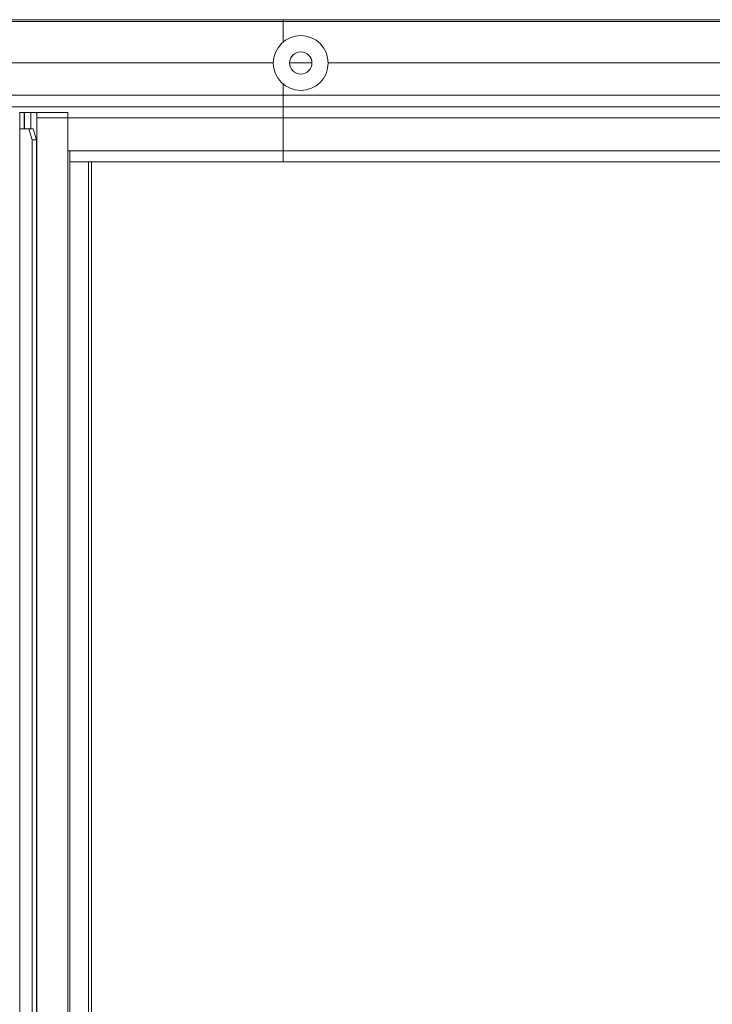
# Model space of a CAD drawing. Extents: x 0 to 59450, y 0 to 42050.
# Tile 244 of 256: x 34522 to 34838, y 35452 to 35901. Entities that reach past the tile are written whole.
import ezdxf

# ---------------------------------------------------------------- set-up
doc = ezdxf.new("R2010")
doc.units = 0
doc.header["$LTSCALE"] = 20
doc.header["$MEASUREMENT"] = 0
doc.layers.get('0').update_dxf_attribs({"linetype": 'CONTINUOUS'})
doc.layers.get('Defpoints').update_dxf_attribs({"linetype": 'CONTINUOUS'})
doc.dimstyles.new('DXF001', dxfattribs={"dimtxt": 3.1, "dimasz": 2, "dimexe": 2, "dimexo": 0.8, "dimgap": 0.09, "dimtad": 1, "dimdsep": 46, "dimtxsty": 'STANDARD', "dimcen": 0.09, "dimazin": 2, "dimtfac": 0.645161, "dimtdec": 4, "dimtmove": 0, "dimatfit": 3, "dimfxl": 1, "dimtvp": 0.66129, "dimtolj": 1, "dimtzin": 0, "dimarcsym": 0})

# ---------------------------------------------------------------- blocks, each defined once
blk = doc.blocks.new('_OPEN')
at = {"color": 0, "linetype": 'ByBlock', "lineweight": -2}
for p, q in [((-1, 0.166667), (0, 0)), ((0, 0), (-1, -0.166667)), ((0, 0), (-1, 0))]:
    blk.add_line(p, q, dxfattribs=at)
blk = doc.blocks.new('*D31')
at = {"color": 0, "linetype": 'Continuous', "lineweight": -2}
for p, q in [((40080.24, 35874.16), (40080.24, 34418.44)), ((34086.45, 35044.92), (34086.45, 34418.44)), ((34088.45, 34420.44), (40078.24, 34420.44))]:
    blk.add_line(p, q, dxfattribs=at)
at = {"layer": 'Defpoints', "color": 0, "linetype": 'Continuous'}
for p in [(40080.24, 35874.96), (34086.45, 35045.72), (40080.24, 34420.44)]:
    blk.add_point(p, dxfattribs=at)
at = {"color": 0, "linetype": 'Continuous', "lineweight": -2, "xscale": 2, "yscale": 2, "zscale": 2, "rotation": 180}
blk.add_blockref('_OPEN', (34086.45, 34420.44), dxfattribs=at)
at = {"color": 0, "linetype": 'Continuous', "lineweight": -2, "xscale": 2, "yscale": 2, "zscale": 2}
blk.add_blockref('_OPEN', (40080.24, 34420.44), dxfattribs=at)
at = {"color": 0, "linetype": 'Continuous', "lineweight": 13, "insert": (37257.25, 34460.53), "char_height": 80, "attachment_point": 5}
blk.add_mtext('\\A1;\\A1;5994', dxfattribs=at)
blk = doc.blocks.new('*D32')
at = {"color": 0, "linetype": 'Continuous', "lineweight": -2}
for p, q in [((36630.84, 38018.76), (33035.56, 38018.76)), ((33037.56, 35020.46), (33037.56, 38016.76)), ((34773.91, 35018.46), (33035.56, 35018.46))]:
    blk.add_line(p, q, dxfattribs=at)
at = {"layer": 'Defpoints', "color": 0, "linetype": 'Continuous'}
for p in [(33037.56, 38018.76), (36631.64, 38018.76), (34774.71, 35018.46)]:
    blk.add_point(p, dxfattribs=at)
at = {"color": 0, "linetype": 'Continuous', "lineweight": -2, "xscale": 2, "yscale": 2, "zscale": 2}
for p, rotation in [((33037.56, 38018.76), 90), ((33037.56, 35018.46), 270)]:
    blk.add_blockref('_OPEN', p, dxfattribs=dict(at, rotation=rotation))
at = {"color": 0, "linetype": 'Continuous', "lineweight": 13, "insert": (32997.47, 36692.51), "char_height": 80, "attachment_point": 5, "rotation": 90}
blk.add_mtext('\\A1;\\A1;3000', dxfattribs=at)

msp = doc.modelspace()

# ---------------------------------------------------------------- linework, layer by layer
at = {"color": 3, "linetype": 'Continuous', "lineweight": 13}
for p, q in [((34436.924, 35900.409), (34642.507, 35900.409)), ((34450.411, 35901.183), (34642.507, 35901.183)), ((34642.507, 35900.409), (34642.507, 35901.183)), ((34642.507, 35901.183), (35904.465, 35901.183)), ((34642.507, 35900.409), (34642.507, 35891.1)), ((35903.691, 35900.409), (34642.507, 35900.409)), ((34441.455, 35881.484), (34638.067, 35881.484)), ((34645.467, 35881.484), (34655.667, 35881.484)), ((34663.067, 35881.484), (35884.765, 35881.484)), ((34642.507, 35866.721), (34642.507, 35871.966)), ((34418.926, 35866.721), (34642.507, 35866.721)), ((35870.002, 35866.721), (34642.507, 35866.721)), ((34642.507, 35866.721), (34642.507, 35866.459)), ((34642.507, 35866.459), (34642.507, 35861.459)), ((34423.488, 35861.459), (34642.507, 35861.459)), ((34522.537, 35858.959), (34522.413, 35858.959)), ((34522.537, 35858.959), (34524.448, 35858.959)), ((34522.537, 35851.459), (34522.537, 35858.959)), ((34524.448, 35858.959), (34524.634, 35858.959)), ((34524.448, 35858.959), (34524.448, 35851.459)), ((34524.634, 35858.959), (34527.535, 35858.959)), ((34524.634, 35851.459), (34524.634, 35858.959)), ((34527.535, 35858.959), (34530.228, 35858.959)), ((34527.535, 35858.959), (34527.535, 35851.459)), ((34530.228, 35858.959), (34544.462, 35858.959)), ((34530.228, 35858.959), (34530.228, 35068.959)), ((34544.462, 35858.959), (34544.462, 35068.959)), ((34642.507, 35861.459), (35864.741, 35861.459)), ((34642.507, 35856.459), (34642.507, 35861.459)), ((34642.507, 35856.459), (34530.228, 35856.459)), ((34642.507, 35841.459), (34642.507, 35856.459)), ((35602.74, 35856.459), (34642.507, 35856.459)), ((34522.604, 35851.459), (34522.537, 35851.459)), ((34526.68, 35851.459), (34522.604, 35851.459)), ((34522.604, 35076.459), (34522.604, 35851.459)), ((34526.68, 35851.459), (34528.584, 35851.459)), ((34528.207, 35846.459), (34526.68, 35851.459)), ((34528.584, 35851.459), (34530.112, 35846.459)), ((34530.112, 35846.459), (34528.207, 35846.459)), ((34528.207, 35081.459), (34528.207, 35846.459)), ((34530.112, 35081.459), (34530.112, 35846.459)), ((34544.461, 35841.459), (34642.507, 35841.459)), ((34545.376, 35841.458), (34545.376, 35091.459)), ((35602.74, 35841.459), (34642.507, 35841.459)), ((34642.507, 35841.459), (34642.507, 35836.459)), ((34545.376, 35836.459), (34553.825, 35836.459)), ((34555.197, 35836.459), (34553.825, 35836.459)), ((34553.825, 35836.459), (34553.825, 35091.459)), ((34555.197, 35836.459), (34555.197, 35091.459)), ((34555.198, 35836.459), (34642.507, 35836.459)), ((34642.507, 35836.459), (35602.741, 35836.459))]:
    msp.add_line(p, q, dxfattribs=at)
for centre, radius in [((34650.567, 35881.44), 12.5), ((34650.567, 35881.459), 5.1)]:
    msp.add_circle(centre, radius, dxfattribs=at)

# ---------------------------------------------------------------- dimensions: what is measured, and where the dimension line sits
at = {"linetype": 'Continuous', "lineweight": 13}
dim = msp.add_linear_dim(base=(33037.556, 38018.759), p1=(34774.705, 35018.459), p2=(36631.641, 38018.759), angle=90, text='\\A1;3000', dimstyle='DXF001', override={"dimtxt": 80, "dimasz": 2, "dimblk1": 'OPEN', "dimblk2": 'OPEN', "dimsah": 1}, dxfattribs=at)
dim.commit()
dim.dimension.update_dxf_attribs({"geometry": '*D32', "text_midpoint": (33037.556, 36692.509), "dimtype": 160})
at = {"color": 7, "linetype": 'Continuous', "lineweight": 13}
dim = msp.add_linear_dim(base=(40080.241, 34420.443), p1=(34086.452, 35045.722), p2=(40080.241, 35874.959), text='\\A1;5994', dimstyle='DXF001', override={"dimtxt": 80, "dimasz": 2, "dimblk1": 'OPEN', "dimblk2": 'OPEN', "dimsah": 1}, dxfattribs=at)
dim.commit()
dim.dimension.update_dxf_attribs({"geometry": '*D31', "text_midpoint": (37257.246, 34420.443), "dimtype": 160})

doc.saveas('drawing.dxf')
